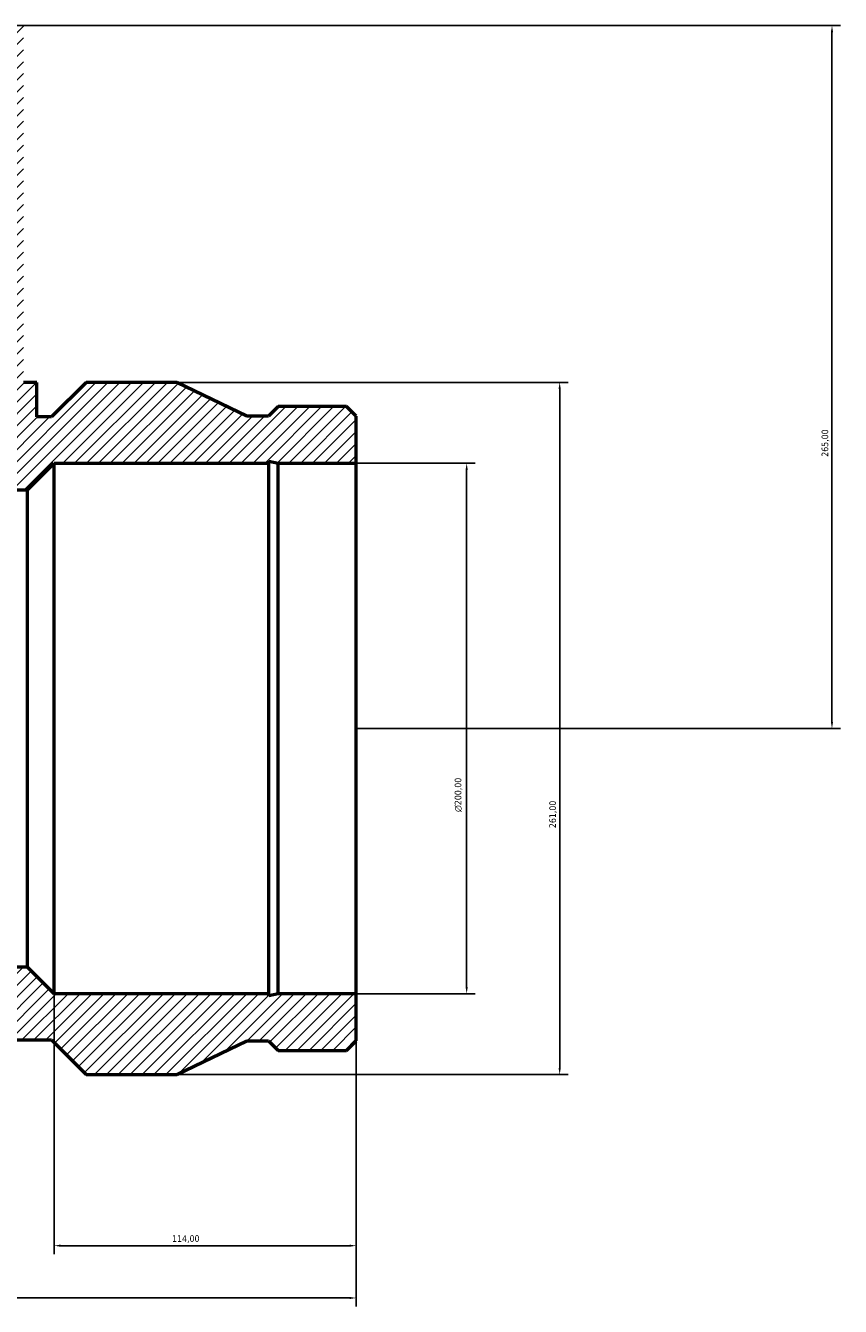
# Model space of a CAD drawing. Header units: millimetres. Extents: x -275 to 1704, y -1136 to 1260.
# Tile 6 of 7: x 674 to 981, y 644 to 1127. Entities that reach past the tile are written whole.
import ezdxf

# ---------------------------------------------------------------- set-up
doc = ezdxf.new("R2010")
doc.units = ezdxf.units.MM
for name, color, linetype, lineweight in [('Dimension (ISO)', 7, 'Continuous', 25), ('Hatch (ISO)', 7, 'Continuous', 18), ('Visible (ISO)', 7, 'Continuous', 50)]:
    doc.layers.add(name, color=color, linetype=linetype, lineweight=lineweight)
doc.styles.add('Note Text (ISO)', font='tahoma.ttf')
doc.dimstyles.new('Default (ISO)', dxfattribs={"dimtxt": 2.5, "dimasz": 2.5, "dimexe": 3.175, "dimexo": 0, "dimgap": 0.762, "dimtad": 1, "dimrnd": 1e-08, "dimzin": 0, "dimtxsty": 'Note Text (ISO)', "dimcen": 0.09, "dimdle": 10, "dimclrd": 256, "dimclre": 256, "dimclrt": 232, "dimazin": 0, "dimtfac": 1.40208, "dimtmove": 0, "dimatfit": 3, "dimfxl": 1, "dimtolj": 1, "dimtzin": 0, "dimlwd": -1, "dimlwe": -1, "dimarcsym": 0})

# ---------------------------------------------------------------- blocks, each defined once
blk = doc.blocks.new('*D7')
at = {"layer": 'Defpoints', "color": 0, "transparency": 16777216}
for p in [(798.53, 961.68), (798.53, 761.68), (840.19, 761.68)]:
    blk.add_point(p, dxfattribs=at)
at = {"layer": 'Dimension (ISO)', "transparency": 16777216}
for p, q in [((798.53, 961.68), (843.37, 961.68)), ((840.19, 959.18), (840.19, 764.18)), ((798.53, 761.68), (843.37, 761.68))]:
    blk.add_line(p, q, dxfattribs=at)
for points in [[(839.78, 959.18), (840.61, 959.18), (840.19, 961.68)], [(839.78, 764.18), (840.61, 764.18), (840.19, 761.68)]]:
    blk.add_solid(points, dxfattribs=at)
at = {"layer": 'Dimension (ISO)', "color": 232, "true_color": 0xca0064, "transparency": 16777216, "insert": (835.67, 830.19), "char_height": 2.5, "attachment_point": 1, "rotation": 90, "style": 'Note Text (ISO)'}
blk.add_mtext('\\A1;\\fAIGDT|b0|i0;\\H2.5000;\\ln\\fTahoma|b0|i0;\\H2.5000;200,00', dxfattribs=at)
blk = doc.blocks.new('*D8')
at = {"layer": 'Defpoints', "color": 0, "transparency": 16777216}
for p in [(730.88, 992.18), (730.88, 731.18), (875.29, 731.18)]:
    blk.add_point(p, dxfattribs=at)
at = {"layer": 'Dimension (ISO)', "transparency": 16777216}
for p, q in [((730.88, 992.18), (878.47, 992.18)), ((875.29, 989.68), (875.29, 733.68)), ((730.88, 731.18), (878.47, 731.18))]:
    blk.add_line(p, q, dxfattribs=at)
for points in [[(874.87, 989.68), (875.71, 989.68), (875.29, 992.18)], [(874.87, 733.68), (875.71, 733.68), (875.29, 731.18)]]:
    blk.add_solid(points, dxfattribs=at)
at = {"layer": 'Dimension (ISO)', "color": 232, "true_color": 0xca0064, "transparency": 16777216, "insert": (871.36, 824.13), "char_height": 2.5, "attachment_point": 1, "rotation": 90, "style": 'Note Text (ISO)'}
blk.add_mtext('\\A1;261,00', dxfattribs=at)
blk = doc.blocks.new('*D9')
at = {"layer": 'Defpoints', "color": 0, "transparency": 16777216}
for p in [(653.03, 1126.68), (798.53, 861.68), (978.03, 861.68)]:
    blk.add_point(p, dxfattribs=at)
at = {"layer": 'Dimension (ISO)', "transparency": 16777216}
for p, q in [((653.03, 1126.68), (981.21, 1126.68)), ((978.03, 1124.18), (978.03, 864.18)), ((798.53, 861.68), (981.21, 861.68))]:
    blk.add_line(p, q, dxfattribs=at)
for points in [[(977.61, 1124.18), (978.45, 1124.18), (978.03, 1126.68)], [(977.61, 864.18), (978.45, 864.18), (978.03, 861.68)]]:
    blk.add_solid(points, dxfattribs=at)
at = {"layer": 'Dimension (ISO)', "color": 232, "true_color": 0xca0064, "transparency": 16777216, "insert": (974.1, 964.13), "char_height": 2.5, "attachment_point": 1, "rotation": 90, "style": 'Note Text (ISO)'}
blk.add_mtext('\\A1;265,00', dxfattribs=at)
blk = doc.blocks.new('*D10')
at = {"layer": 'Defpoints', "color": 0, "transparency": 16777216}
for p in [(347.53, 761.68), (798.53, 761.68), (347.53, 646.97)]:
    blk.add_point(p, dxfattribs=at)
at = {"layer": 'Dimension (ISO)', "transparency": 16777216}
for p, q in [((347.53, 761.68), (347.53, 643.79)), ((798.53, 761.68), (798.53, 643.79)), ((796.03, 646.97), (350.03, 646.97))]:
    blk.add_line(p, q, dxfattribs=at)
for points in [[(350.03, 647.39), (350.03, 646.55), (347.53, 646.97)], [(796.03, 647.39), (796.03, 646.55), (798.53, 646.97)]]:
    blk.add_solid(points, dxfattribs=at)
at = {"layer": 'Dimension (ISO)', "color": 232, "true_color": 0xca0064, "transparency": 16777216, "insert": (524.42, 650.9), "char_height": 2.5, "attachment_point": 1, "style": 'Note Text (ISO)'}
blk.add_mtext('\\A1;451,00', dxfattribs=at)
blk = doc.blocks.new('*D11')
at = {"layer": 'Defpoints', "color": 0, "transparency": 16777216}
for p in [(684.53, 761.68), (798.53, 761.68), (684.53, 666.68)]:
    blk.add_point(p, dxfattribs=at)
at = {"layer": 'Dimension (ISO)', "transparency": 16777216}
for p, q in [((684.53, 761.68), (684.53, 663.51)), ((798.53, 761.68), (798.53, 663.51)), ((796.03, 666.68), (687.03, 666.68))]:
    blk.add_line(p, q, dxfattribs=at)
for points in [[(687.03, 667.1), (687.03, 666.27), (684.53, 666.68)], [(796.03, 667.1), (796.03, 666.27), (798.53, 666.68)]]:
    blk.add_solid(points, dxfattribs=at)
at = {"layer": 'Dimension (ISO)', "color": 232, "true_color": 0xca0064, "transparency": 16777216, "insert": (729.08, 670.62), "char_height": 2.5, "attachment_point": 1, "style": 'Note Text (ISO)'}
blk.add_mtext('\\A1;114,00', dxfattribs=at)

msp = doc.modelspace()

# ---------------------------------------------------------------- hatches: boundary and pattern name
at = {"layer": 'Hatch (ISO)'}
h = msp.add_hatch(dxfattribs=at)
h.set_pattern_fill('ANSI31', color=256, scale=25.4, style=0)
h.set_pattern_definition([(45, (0, 0), (-2.245064, 2.245064), [])])
h.paths.add_polyline_path([(653.031, 1126.684), (653.031, 951.684), (674.531, 951.684), (684.531, 961.684), (765.586, 961.684), (765.586, 962.434), (769.112, 961.684), (798.531, 961.684), (798.531, 979.408), (794.89, 983.049), (769.112, 983.049), (765.471, 979.408), (757.206, 979.408), (730.881, 992.184), (696.576, 992.184), (683.526, 979.134), (678.031, 979.134), (678.031, 992.184), (673.031, 992.184), (673.031, 1126.684)])
h.paths.add_polyline_path([(347.531, 979.408), (347.531, 961.684), (376.95, 961.684), (380.476, 962.434), (380.476, 961.684), (461.531, 961.684), (471.531, 951.684), (493.031, 951.684), (493.031, 1126.684), (473.031, 1126.684), (473.031, 992.184), (468.031, 992.184), (468.031, 979.134), (462.536, 979.134), (449.486, 992.184), (415.181, 992.184), (388.856, 979.408), (380.591, 979.408), (376.95, 983.049), (351.172, 983.049)])
h.paths.add_polyline_path([(347.531, 761.684), (347.531, 743.96), (351.172, 740.319), (376.95, 740.319), (380.591, 743.96), (388.856, 743.96), (415.181, 731.184), (449.486, 731.184), (462.536, 744.234), (683.526, 744.234), (696.576, 731.184), (730.881, 731.184), (757.206, 743.96), (765.471, 743.96), (769.112, 740.319), (794.89, 740.319), (798.531, 743.96), (798.531, 761.684), (769.112, 761.684), (765.586, 760.935), (765.586, 761.684), (684.531, 761.684), (674.531, 771.684), (471.531, 771.684), (461.531, 761.684), (380.476, 761.684), (380.476, 760.935), (376.95, 761.684)])

# ---------------------------------------------------------------- linework, layer by layer
at = {"layer": 'Visible (ISO)'}
for p, q in [((678.031, 992.184), (673.031, 992.184)), ((678.031, 979.134), (678.031, 992.184)), ((696.576, 992.184), (683.526, 979.134)), ((730.881, 992.184), (696.576, 992.184)), ((757.206, 979.408), (730.881, 992.184)), ((769.112, 983.049), (765.471, 979.408)), ((794.89, 983.049), (769.112, 983.049)), ((798.531, 979.408), (794.89, 983.049)), ((683.526, 979.134), (678.031, 979.134)), ((765.471, 979.408), (757.206, 979.408)), ((798.531, 961.684), (798.531, 979.408)), ((674.531, 951.684), (684.531, 961.684)), ((684.531, 961.684), (765.586, 961.684)), ((684.531, 761.684), (684.531, 961.684)), ((765.586, 961.684), (765.586, 962.434)), ((765.586, 962.434), (769.112, 961.684)), ((765.586, 761.684), (765.586, 961.684)), ((769.112, 961.684), (798.531, 961.684)), ((769.112, 761.684), (769.112, 961.684)), ((798.531, 761.684), (798.531, 961.684)), ((653.031, 951.684), (674.531, 951.684)), ((674.531, 771.684), (674.531, 951.684)), ((674.531, 771.684), (471.531, 771.684)), ((684.531, 761.684), (674.531, 771.684)), ((765.586, 761.684), (684.531, 761.684)), ((769.112, 761.684), (765.586, 760.935)), ((765.586, 760.935), (765.586, 761.684)), ((798.531, 761.684), (769.112, 761.684)), ((798.531, 743.96), (798.531, 761.684)), ((462.536, 744.234), (683.526, 744.234)), ((683.526, 744.234), (696.576, 731.184)), ((730.881, 731.184), (757.206, 743.96)), ((757.206, 743.96), (765.471, 743.96)), ((765.471, 743.96), (769.112, 740.319)), ((794.89, 740.319), (798.531, 743.96)), ((769.112, 740.319), (794.89, 740.319)), ((696.576, 731.184), (730.881, 731.184))]:
    msp.add_line(p, q, dxfattribs=at)

# ---------------------------------------------------------------- dimensions: what is measured, and where the dimension line sits
at = {"layer": 'Dimension (ISO)'}
for base, p1, p2, angle, picture, middle in [((978.031, 861.684), (653.031, 1126.684), (798.531, 861.684), 90, '*D9', (978.031, 969.184)), ((875.29, 731.184), (730.881, 992.184), (730.881, 731.184), 90, '*D8', (875.29, 829.184)), ((347.531, 646.97), (798.531, 761.684), (347.531, 761.684), 180, '*D10', (529.531, 646.97)), ((684.531, 666.684), (798.531, 761.684), (684.531, 761.684), 180, '*D11', (734.031, 666.684))]:
    dim = msp.add_linear_dim(base=base, p1=p1, p2=p2, angle=angle, dimstyle='Default (ISO)', override={"dimdec": 2, "dimtp": 0, "dimtm": 0, "dimtdec": 2, "dimtofl": 0, "dimatfit": 1}, dxfattribs=at)
    dim.commit()
    dim.dimension.update_dxf_attribs({"geometry": picture, "text_midpoint": middle, "dimtype": 160})
dim = msp.add_linear_dim(base=(840.192, 761.684), p1=(798.531, 961.684), p2=(798.531, 761.684), angle=90, text='\\fAIGDT|b0|i0;\\H2.5000;\\ln\\fTahoma|b0|i0;\\H2.5000;<>', dimstyle='Default (ISO)', override={"dimdec": 2, "dimtp": 0, "dimtm": 0, "dimtdec": 2, "dimtofl": 0, "dimatfit": 1}, dxfattribs=at)
dim.commit()
dim.dimension.update_dxf_attribs({"geometry": '*D7', "text_midpoint": (840.192, 836.684), "dimtype": 160})

doc.saveas('drawing.dxf')
